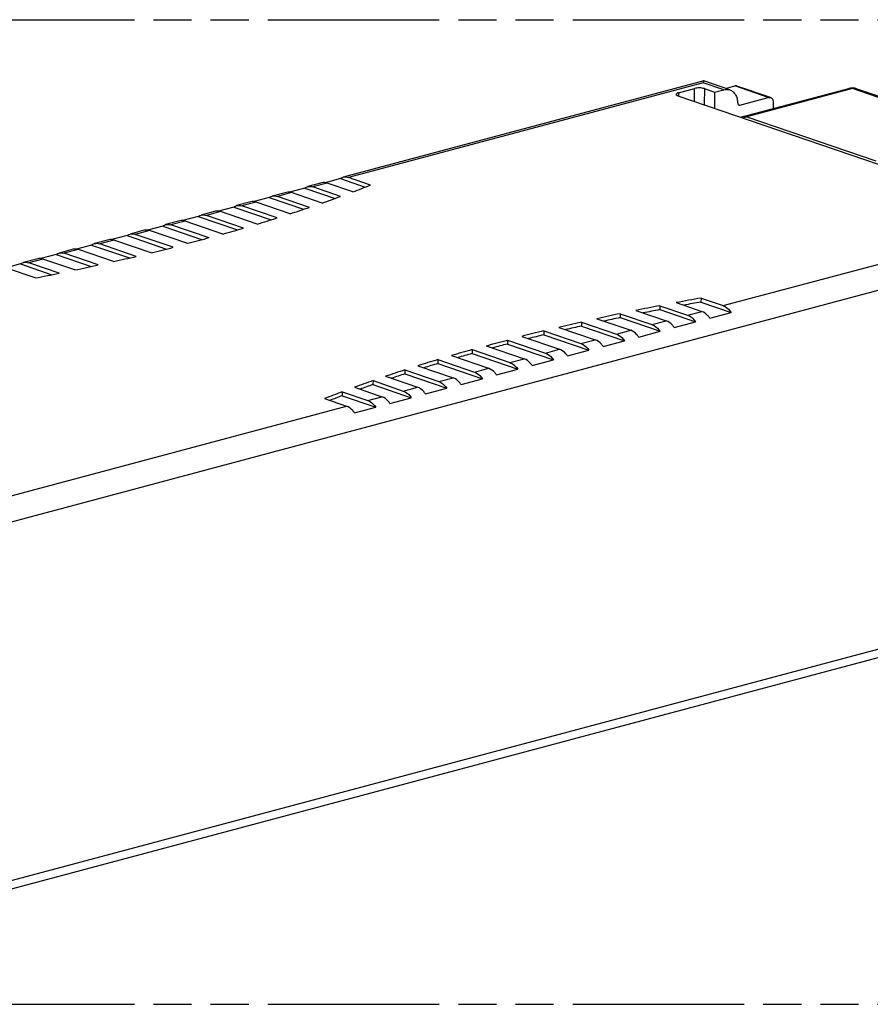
# Model space of a CAD drawing. Header units: millimetres. Extents: x 0 to 210, y 0 to 297.
# Tile 5 of 7: x 84 to 127, y 208 to 258. Entities that reach past the tile are written whole.
import ezdxf

# ---------------------------------------------------------------- set-up
doc = ezdxf.new("R2010")
doc.units = ezdxf.units.MM
doc.header["$LTSCALE"] = 19.36
doc.linetypes.add('PHANTOM', pattern=[0.8, 0.45, -0.05, 0.1, -0.05, 0.1, -0.05])
doc.layers.get('0').update_dxf_attribs({"linetype": 'CONTINUOUS'})
doc.layers.add('DEFAULT_3', color=7, linetype='PHANTOM')

msp = doc.modelspace()

# ---------------------------------------------------------------- linework, layer by layer
at = {"color": 7, "linetype": 'Continuous'}
for p, q in [((118.73318, 254.56993), (100.425, 249.68296)), ((118.73483, 254.56995), (118.73346, 254.57001)), ((120.05724, 254.1173), (118.73461, 254.56988)), ((117.44865, 253.9703), (118.27368, 254.19053)), ((118.76817, 254.17837), (119.28962, 253.99994)), ((119.28977, 253.99989), (119.75284, 254.12349)), ((119.84561, 254.18972), (120.30948, 254.31354)), ((122.12248, 253.72815), (120.41852, 254.31121)), ((120.7386, 252.75809), (126.10135, 254.18954)), ((126.5085, 254.17552), (133.06401, 251.93233)), ((117.42748, 253.8205), (131.26411, 249.08583)), ((119.28962, 253.99994), (119.27923, 253.18686)), ((120.56348, 253.34286), (122.0144, 253.73015)), ((122.26798, 253.4713), (122.26819, 253.16637)), ((100.27721, 249.61002), (99.50295, 249.40335)), ((100.27721, 249.61002), (101.5427, 249.177)), ((101.81709, 249.28406), (100.68968, 249.66985)), ((98.47244, 249.12828), (97.69818, 248.92161)), ((98.47244, 249.12828), (100.0065, 248.60335)), ((99.34214, 249.39392), (98.62023, 249.20122)), ((100.29182, 248.70668), (98.88491, 249.1881)), ((100.90911, 248.93518), (99.60682, 249.3808)), ((96.66767, 248.64654), (95.89341, 248.43986)), ((96.66767, 248.64654), (98.41107, 248.04998)), ((97.53737, 248.91217), (96.81546, 248.71947)), ((98.70715, 248.14962), (97.08014, 248.70636)), ((99.34809, 248.37003), (97.80205, 248.89905)), ((94.8629, 248.16479), (94.08864, 247.95812)), ((94.8629, 248.16479), (96.75719, 247.5166)), ((95.7326, 248.43043), (95.01069, 248.23773)), ((97.06391, 247.6126), (95.27537, 248.22461)), ((97.72819, 247.82502), (95.99728, 248.41731)), ((93.05814, 247.68305), (92.28387, 247.47637)), ((93.05814, 247.68305), (95.04542, 247.00303)), ((93.92783, 247.94868), (93.20593, 247.75599)), ((95.36269, 247.09543), (93.4706, 247.74287)), ((96.0501, 247.29993), (94.19251, 247.93557)), ((91.25336, 247.2013), (90.4791, 246.99463)), ((91.25336, 247.2013), (93.27591, 246.50922)), ((92.12306, 247.46694), (91.40116, 247.27424)), ((93.60584, 246.59729), (91.66583, 247.26112)), ((94.31429, 246.79459), (92.38774, 247.45382)), ((88.51352, 246.50345), (87.79162, 246.31075)), ((89.4486, 246.71956), (88.67433, 246.51288)), ((89.4486, 246.71956), (91.44934, 246.03494)), ((90.31829, 246.9852), (89.59639, 246.7925)), ((91.78762, 246.12014), (89.86106, 246.77938)), ((92.52188, 246.30861), (90.58297, 246.97208)), ((86.70875, 246.02171), (85.98685, 245.82901)), ((87.64383, 246.23781), (86.86956, 246.03114)), ((88.76197, 245.39658), (86.97343, 246.00859)), ((87.64383, 246.23781), (89.56509, 245.58039)), ((89.91389, 245.662), (88.05629, 246.29764)), ((90.67029, 245.84289), (88.7782, 246.49033)), ((84.90398, 245.53996), (84.18208, 245.34726)), ((85.83906, 245.75607), (85.06479, 245.5494)), ((86.79567, 244.97011), (85.16866, 245.52684)), ((85.83906, 245.75607), (87.62303, 245.14562)), ((87.98243, 245.2236), (86.25152, 245.81589)), ((84.03429, 245.27433), (83.26002, 245.06765)), ((84.7708, 244.56368), (83.36389, 245.0451)), ((84.03429, 245.27433), (85.62269, 244.7308)), ((85.99279, 244.80512), (84.44675, 245.33415)), ((118.59772, 243.542), (118.59516, 243.34192)), ((118.59772, 243.542), (119.71723, 243.15893)), ((116.51346, 243.1559), (116.5109, 242.95581)), ((116.51346, 243.1559), (117.91246, 242.67718)), ((117.33998, 243.3128), (118.63437, 242.86988)), ((118.59516, 243.34192), (120.12459, 242.81858)), ((114.48858, 242.74947), (114.48603, 242.54938)), ((114.48603, 242.54938), (116.51505, 241.85509)), ((114.48858, 242.74947), (116.10769, 242.19544)), ((115.29146, 242.91446), (116.8296, 242.38813)), ((116.5109, 242.95581), (118.31982, 242.33683)), ((119.04172, 242.52953), (120.12459, 242.81858)), ((111.37037, 242.05758), (113.22006, 241.42465)), ((112.52229, 242.323), (112.51973, 242.12291)), ((112.51973, 242.12291), (114.71028, 241.37334)), ((112.52229, 242.323), (114.30292, 241.71369)), ((113.30182, 242.49598), (115.02483, 241.90639)), ((117.23695, 242.04779), (118.31982, 242.33683)), ((109.49664, 241.59944), (111.41529, 240.9429)), ((110.61396, 241.87669), (110.61141, 241.6766)), ((110.61141, 241.6766), (112.90551, 240.8916)), ((110.61396, 241.87669), (112.49815, 241.23195)), ((115.43218, 241.56604), (116.51505, 241.85509)), ((107.67841, 241.12229), (109.61052, 240.46116)), ((108.76237, 241.41097), (108.76069, 241.21058)), ((108.76069, 241.21058), (111.10074, 240.40985)), ((108.76237, 241.41097), (110.69338, 240.7502)), ((113.62741, 241.0843), (114.71028, 241.37334)), ((105.92156, 240.62415), (107.80575, 239.97941)), ((106.96996, 240.92499), (106.9674, 240.72491)), ((106.9674, 240.72491), (109.29597, 239.92811)), ((106.96996, 240.92499), (108.88861, 240.26846)), ((111.82264, 240.60255), (112.90551, 240.8916)), ((104.22034, 240.10697), (106.00098, 239.49767)), ((105.23415, 240.41965), (105.23159, 240.21957)), ((105.23159, 240.21957), (107.4912, 239.44637)), ((105.23415, 240.41965), (107.08384, 239.78672)), ((110.01787, 240.12081), (111.10074, 240.40985)), ((102.5771, 239.56996), (104.19621, 239.01592)), ((103.55606, 239.89456), (103.55351, 239.69447)), ((103.55351, 239.69447), (105.68643, 238.96462)), ((103.55606, 239.89456), (105.27907, 239.30497)), ((108.2131, 239.63906), (109.29597, 239.92811)), ((100.99243, 239.0129), (102.39144, 238.53418)), ((101.93617, 239.34955), (101.93361, 239.14947)), ((101.93361, 239.14947), (103.88166, 238.48288)), ((101.93617, 239.34955), (103.47431, 238.82323)), ((106.40833, 239.15732), (107.4912, 239.44637)), ((100.37514, 238.7844), (100.37259, 238.58432)), ((100.37259, 238.58432), (102.07689, 238.00113)), ((100.37514, 238.7844), (101.66954, 238.34148)), ((104.60356, 238.67558), (105.68643, 238.96462)), ((99.46716, 238.43552), (100.58667, 238.05244)), ((100.99402, 237.71209), (102.07689, 238.00113)), ((102.79879, 238.19383), (103.88166, 238.48288)), ((143.27777, 229.46544), (77.27476, 211.84737))]:
    msp.add_line(p, q, dxfattribs=at)
at = {"color": 9, "linetype": 'Continuous'}
for p, q in [((118.71058, 254.48013), (100.68968, 249.66985)), ((118.26529, 253.53382), (118.27368, 254.19053)), ((119.75251, 254.12361), (118.71058, 254.48013)), ((118.76817, 254.17837), (118.75777, 253.3653)), ((122.01389, 253.73032), (120.30948, 254.31354)), ((126.2904, 254.18017), (120.92766, 252.74871)), ((132.84591, 251.93698), (126.2904, 254.18017)), ((117.44865, 253.9703), (117.44673, 253.82026)), ((120.48576, 253.36945), (120.56299, 253.34303)), ((120.92766, 252.74871), (127.48317, 250.50552)), ((99.60682, 249.3808), (98.88491, 249.1881)), ((97.80205, 248.89905), (97.08014, 248.70636)), ((95.99728, 248.41731), (95.27537, 248.22461)), ((94.19251, 247.93557), (93.4706, 247.74287)), ((119.71723, 243.15893), (137.73814, 247.96922)), ((139.12296, 247.00469), (82.68601, 231.94007)), ((92.38774, 247.45382), (91.66583, 247.26112)), ((90.58297, 246.97208), (89.86106, 246.77938)), ((86.97343, 246.00859), (86.25152, 245.81589)), ((88.7782, 246.49033), (88.05629, 246.29764)), ((85.16866, 245.52684), (84.44675, 245.33415)), ((117.91246, 242.67718), (118.63437, 242.86988)), ((116.10769, 242.19544), (116.8296, 242.38813)), ((114.30292, 241.71369), (115.02483, 241.90639)), ((112.49815, 241.23195), (113.22006, 241.42465)), ((110.69338, 240.7502), (111.41529, 240.9429)), ((108.88861, 240.26846), (109.61052, 240.46116)), ((107.08384, 239.78672), (107.80575, 239.97941)), ((103.47431, 238.82323), (104.19621, 239.01592)), ((105.27907, 239.30497), (106.00098, 239.49767)), ((101.66954, 238.34148), (102.39144, 238.53418)), ((82.7694, 233.2965), (100.58667, 238.05244)), ((77.56756, 212.36172), (143.57057, 229.9798))]:
    msp.add_line(p, q, dxfattribs=at)
msp.add_arc((126.17707, 253.90585), 0.29362, 102.807031, 104.945369, dxfattribs=at)
at = {"color": 7, "linetype": 'Continuous'}
for centre, radius, start, end in [((126.28191, 253.51352), 0.6997, 71.104929, 104.938677), ((120.91953, 252.08062), 0.70121, 104.952944, 113.774535), ((78.10524, 309.63849), 64.84527, 290.5892408, 291.4487089), ((75.61456, 316.3925), 72.04399, 289.2342413, 290.0311122), ((73.17836, 323.50309), 79.56045, 287.972966, 288.7157173), ((70.80955, 330.93793), 87.36362, 286.7929391, 287.4887314), ((68.51998, 338.66193), 95.41989, 285.6835637, 286.3384911), ((64.22101, 354.82374), 112.1445, 283.6417326, 284.2299022), ((62.23031, 363.17812), 120.73285, 282.6946459, 283.2556348), ((60.3563, 371.65483), 129.41429, 281.7885375, 282.32581), ((58.60581, 380.20552), 138.14237, 280.9181184, 281.4347499), ((144.2996, 98.94049), 146.86792, 100.0786569, 100.5774063), ((142.67844, 107.51406), 138.14237, 100.9181184, 101.4347499), ((144.30655, 98.68206), 146.92703, 100.0783253, 100.4257975), ((140.92795, 116.06475), 129.41429, 101.7885375, 102.32581), ((140.93664, 115.8063), 129.47372, 101.7881324, 102.1624283), ((142.68628, 107.25545), 138.20181, 100.9177522, 101.2776744), ((139.05394, 124.54146), 120.73285, 102.6946459, 103.2556348), ((139.06345, 124.2835), 120.79196, 102.6941964, 103.0850106), ((137.06325, 132.89584), 112.1445, 103.6417326, 104.2299022), ((137.07353, 132.63869), 112.20298, 103.6412323, 104.0509802), ((134.97463, 140.82665), 103.75021, 104.6352104, 105.0666396), ((132.76427, 149.05765), 95.41989, 105.6835637, 106.3384911), ((132.77595, 148.803), 95.47627, 105.6829372, 106.1391957), ((130.4747, 156.78165), 87.36362, 106.7929391, 107.4887314), ((130.48698, 156.52867), 87.41854, 106.7922337, 107.2769669), ((128.10589, 164.21649), 79.56045, 107.972966, 108.7157173), ((128.1187, 163.96543), 79.61367, 107.9721679, 108.4896251), ((125.66969, 171.32708), 72.04399, 109.2342413, 110.0311122), ((125.68295, 171.07818), 72.09529, 109.2333337, 109.7885076), ((123.17901, 178.08109), 64.84527, 110.5892408, 111.4487089), ((123.19264, 177.83457), 64.89442, 110.5882032, 111.1870049)]:
    msp.add_arc(centre, radius, start, end, dxfattribs=at)
for points, knots in [([(118.73319, 254.56995), (118.73037, 254.5692), (118.72613, 254.55931), (118.72119, 254.54274), (118.71568, 254.51433), (118.71235, 254.49267), (118.71058, 254.48013)], [0, 0, 0, 0, 0.09363575, 0.29095394, 0.59399599, 1, 1, 1, 1]), ([(118.76817, 254.17837), (118.73247, 254.19058), (118.65165, 254.20773), (118.52475, 254.21802), (118.39572, 254.21383), (118.31182, 254.20071), (118.27368, 254.19053)], [0, 0, 0, 0, 0.22646661, 0.49287073, 0.76302803, 1, 1, 1, 1]), ([(119.75284, 254.12349), (119.80369, 254.13707), (119.90724, 254.15101), (120.01058, 254.13326), (120.05818, 254.11698)], [0, 0, 0, 0, 0.5112884, 1, 1, 1, 1]), ([(120.05818, 254.11698), (120.11636, 254.09707), (120.22935, 254.0314), (120.35686, 253.8738), (120.43853, 253.67038), (120.45931, 253.51929), (120.46215, 253.44044)], [0, 0, 0, 0, 0.2210903, 0.45697045, 0.71628401, 1, 1, 1, 1]), ([(120.41852, 254.31121), (120.41005, 254.31411), (120.37444, 254.3233), (120.33627, 254.32069), (120.30949, 254.31355)], [0, 0, 0, 0, 0.24422885, 1, 1, 1, 1]), ([(117.33535, 253.8938), (117.33515, 253.8786), (117.35526, 253.8545), (117.39, 253.83488), (117.41405, 253.8251), (117.42748, 253.8205)], [0, 0, 0, 0, 0.37220327, 0.65228978, 1, 1, 1, 1]), ([(117.44865, 253.9703), (117.43246, 253.96598), (117.40334, 253.95645), (117.3617, 253.93696), (117.33559, 253.91101), (117.33535, 253.8938)], [0, 0, 0, 0, 0.35340255, 0.6368258, 1, 1, 1, 1]), ([(122.0144, 253.73015), (122.02363, 253.73262), (122.05957, 253.7398), (122.09779, 253.7366), (122.12343, 253.72782)], [0, 0, 0, 0, 0.26057477, 1, 1, 1, 1]), ([(122.12343, 253.72782), (122.14509, 253.72041), (122.18714, 253.69546), (122.2336, 253.63538), (122.26203, 253.55808), (122.26795, 253.501), (122.26798, 253.4713)], [0, 0, 0, 0, 0.21961724, 0.45503872, 0.7151636, 1, 1, 1, 1]), ([(120.46215, 253.44044), (120.46293, 253.41904), (120.47128, 253.3788), (120.50295, 253.34958), (120.51985, 253.34379)], [0, 0, 0, 0, 0.54516366, 1, 1, 1, 1]), ([(120.51985, 253.34379), (120.53012, 253.34028), (120.54541, 253.33901), (120.55979, 253.34188), (120.56348, 253.34286)], [0, 0, 0, 0, 0.7398073, 1, 1, 1, 1]), ([(100.27721, 249.61002), (100.28843, 249.61851), (100.33386, 249.64976), (100.38533, 249.67237), (100.425, 249.68297)], [0, 0, 0, 0, 0.25508118, 1, 1, 1, 1]), ([(100.425, 249.68297), (100.46702, 249.69419), (100.55759, 249.7032), (100.64632, 249.68468), (100.68968, 249.66985)], [0, 0, 0, 0, 0.48689836, 1, 1, 1, 1]), ([(98.47244, 249.12828), (98.48366, 249.13676), (98.52909, 249.16802), (98.58056, 249.19063), (98.62023, 249.20122)], [0, 0, 0, 0, 0.25508118, 1, 1, 1, 1]), ([(98.62023, 249.20122), (98.66225, 249.21244), (98.75282, 249.22145), (98.84155, 249.20294), (98.88491, 249.1881)], [0, 0, 0, 0, 0.48689836, 1, 1, 1, 1]), ([(99.60682, 249.3808), (99.56346, 249.39564), (99.47473, 249.41415), (99.38416, 249.40514), (99.34214, 249.39392)], [0, 0, 0, 0, 0.51310164, 1, 1, 1, 1]), ([(96.66767, 248.64654), (96.67889, 248.65502), (96.72433, 248.68628), (96.77579, 248.70888), (96.81546, 248.71948)], [0, 0, 0, 0, 0.25508118, 1, 1, 1, 1]), ([(96.81546, 248.71948), (96.85748, 248.7307), (96.94805, 248.73971), (97.03678, 248.72119), (97.08014, 248.70636)], [0, 0, 0, 0, 0.48689836, 1, 1, 1, 1]), ([(97.80205, 248.89905), (97.75869, 248.91389), (97.66996, 248.93241), (97.57939, 248.9234), (97.53737, 248.91217)], [0, 0, 0, 0, 0.51310164, 1, 1, 1, 1]), ([(94.8629, 248.16479), (94.87412, 248.17328), (94.91956, 248.20453), (94.97102, 248.22714), (95.01069, 248.23773)], [0, 0, 0, 0, 0.25508118, 1, 1, 1, 1]), ([(95.01069, 248.23773), (95.05271, 248.24895), (95.14328, 248.25796), (95.23201, 248.23945), (95.27537, 248.22461)], [0, 0, 0, 0, 0.48689836, 1, 1, 1, 1]), ([(95.99728, 248.41731), (95.95392, 248.43215), (95.86519, 248.45066), (95.77462, 248.44165), (95.7326, 248.43043)], [0, 0, 0, 0, 0.51310164, 1, 1, 1, 1]), ([(93.05814, 247.68305), (93.06935, 247.69153), (93.11479, 247.72279), (93.16625, 247.74539), (93.20592, 247.75599)], [0, 0, 0, 0, 0.25508118, 1, 1, 1, 1]), ([(93.20592, 247.75599), (93.24794, 247.76721), (93.33851, 247.77622), (93.42724, 247.75771), (93.4706, 247.74287)], [0, 0, 0, 0, 0.48689836, 1, 1, 1, 1]), ([(94.19251, 247.93557), (94.14915, 247.9504), (94.06042, 247.96892), (93.96985, 247.95991), (93.92783, 247.94869)], [0, 0, 0, 0, 0.51310164, 1, 1, 1, 1]), ([(90.58297, 246.97208), (90.53961, 246.98692), (90.45088, 247.00543), (90.36031, 246.99642), (90.31829, 246.9852)], [0, 0, 0, 0, 0.51310164, 1, 1, 1, 1]), ([(91.25337, 247.2013), (91.26458, 247.20979), (91.31002, 247.24104), (91.36148, 247.26365), (91.40115, 247.27424)], [0, 0, 0, 0, 0.25508118, 1, 1, 1, 1]), ([(91.40115, 247.27424), (91.44317, 247.28546), (91.53374, 247.29448), (91.62247, 247.27596), (91.66583, 247.26112)], [0, 0, 0, 0, 0.48689836, 1, 1, 1, 1]), ([(92.38774, 247.45382), (92.34438, 247.46866), (92.25565, 247.48717), (92.16508, 247.47816), (92.12306, 247.46694)], [0, 0, 0, 0, 0.51310164, 1, 1, 1, 1]), ([(88.7782, 246.49033), (88.73484, 246.50517), (88.64611, 246.52368), (88.55554, 246.51467), (88.51352, 246.50345)], [0, 0, 0, 0, 0.51310164, 1, 1, 1, 1]), ([(89.4486, 246.71956), (89.45981, 246.72804), (89.50525, 246.7593), (89.55671, 246.78191), (89.59638, 246.7925)], [0, 0, 0, 0, 0.25508118, 1, 1, 1, 1]), ([(89.59638, 246.7925), (89.6384, 246.80372), (89.72897, 246.81273), (89.8177, 246.79422), (89.86106, 246.77938)], [0, 0, 0, 0, 0.48689836, 1, 1, 1, 1]), ([(93.60584, 246.59729), (93.42555, 246.5481), (93.06398, 246.45405), (92.70363, 246.35542), (92.52298, 246.30824)], [0, 0, 0, 0, 0.50022484, 1, 1, 1, 1]), ([(86.97343, 246.00859), (86.93007, 246.02343), (86.84134, 246.04194), (86.75077, 246.03293), (86.70875, 246.02171)], [0, 0, 0, 0, 0.51310164, 1, 1, 1, 1]), ([(87.64383, 246.23781), (87.65504, 246.2463), (87.70048, 246.27755), (87.75194, 246.30016), (87.79161, 246.31076)], [0, 0, 0, 0, 0.25508118, 1, 1, 1, 1]), ([(87.79161, 246.31076), (87.83363, 246.32198), (87.9242, 246.33099), (88.01293, 246.31247), (88.05629, 246.29764)], [0, 0, 0, 0, 0.48689836, 1, 1, 1, 1]), ([(85.16866, 245.52684), (85.1253, 245.54168), (85.03657, 245.5602), (84.946, 245.55119), (84.90398, 245.53996)], [0, 0, 0, 0, 0.51310164, 1, 1, 1, 1]), ([(85.83906, 245.75607), (85.85027, 245.76455), (85.89571, 245.79581), (85.94717, 245.81842), (85.98685, 245.82901)], [0, 0, 0, 0, 0.25508118, 1, 1, 1, 1]), ([(85.98685, 245.82901), (86.02886, 245.84023), (86.11943, 245.84924), (86.20816, 245.83073), (86.25152, 245.81589)], [0, 0, 0, 0, 0.48689836, 1, 1, 1, 1]), ([(84.03429, 245.27433), (84.0455, 245.28281), (84.09094, 245.31407), (84.1424, 245.33667), (84.18208, 245.34727)], [0, 0, 0, 0, 0.25508118, 1, 1, 1, 1]), ([(84.18208, 245.34727), (84.22409, 245.35849), (84.31466, 245.3675), (84.40339, 245.34899), (84.44675, 245.33415)], [0, 0, 0, 0, 0.48689836, 1, 1, 1, 1]), ([(119.71723, 243.15893), (119.75536, 243.14588), (119.91816, 243.06936), (120.0468, 242.93311), (120.12459, 242.81858)], [0, 0, 0, 0, 0.22542711, 1, 1, 1, 1]), ([(117.91246, 242.67718), (117.95059, 242.66414), (118.11339, 242.58761), (118.24203, 242.45136), (118.31982, 242.33683)], [0, 0, 0, 0, 0.22542711, 1, 1, 1, 1]), ([(119.04172, 242.52953), (119.01394, 242.57044), (118.90548, 242.71146), (118.75648, 242.8281), (118.63437, 242.86988)], [0, 0, 0, 0, 0.277018, 1, 1, 1, 1]), ([(116.10769, 242.19544), (116.14582, 242.18239), (116.30862, 242.10587), (116.43726, 241.96962), (116.51505, 241.85509)], [0, 0, 0, 0, 0.22542711, 1, 1, 1, 1]), ([(117.23695, 242.04779), (117.20917, 242.08869), (117.10071, 242.22972), (116.95171, 242.34635), (116.8296, 242.38813)], [0, 0, 0, 0, 0.277018, 1, 1, 1, 1]), ([(114.30292, 241.71369), (114.34105, 241.70065), (114.50385, 241.62413), (114.63249, 241.48787), (114.71028, 241.37334)], [0, 0, 0, 0, 0.22542711, 1, 1, 1, 1]), ([(115.43218, 241.56604), (115.4044, 241.60695), (115.29594, 241.74797), (115.14694, 241.86461), (115.02483, 241.90639)], [0, 0, 0, 0, 0.277018, 1, 1, 1, 1]), ([(107.67841, 241.12229), (107.85871, 241.17148), (108.22027, 241.26553), (108.58062, 241.36416), (108.76128, 241.41134)], [0, 0, 0, 0, 0.50022484, 1, 1, 1, 1]), ([(112.49815, 241.23195), (112.53628, 241.2189), (112.69908, 241.14238), (112.82772, 241.00613), (112.90551, 240.8916)], [0, 0, 0, 0, 0.22542711, 1, 1, 1, 1]), ([(113.62741, 241.0843), (113.59963, 241.1252), (113.49117, 241.26623), (113.34217, 241.38286), (113.22006, 241.42465)], [0, 0, 0, 0, 0.277018, 1, 1, 1, 1]), ([(110.69338, 240.7502), (110.73151, 240.73716), (110.89431, 240.66064), (111.02295, 240.52439), (111.10074, 240.40985)], [0, 0, 0, 0, 0.22542711, 1, 1, 1, 1]), ([(111.82264, 240.60255), (111.79486, 240.64346), (111.6864, 240.78449), (111.5374, 240.90112), (111.41529, 240.9429)], [0, 0, 0, 0, 0.277018, 1, 1, 1, 1]), ([(108.88861, 240.26846), (108.92674, 240.25541), (109.08954, 240.17889), (109.21818, 240.04264), (109.29597, 239.92811)], [0, 0, 0, 0, 0.22542711, 1, 1, 1, 1]), ([(110.01787, 240.12081), (109.99009, 240.16172), (109.88163, 240.30274), (109.73263, 240.41938), (109.61052, 240.46116)], [0, 0, 0, 0, 0.277018, 1, 1, 1, 1]), ([(107.08384, 239.78672), (107.12197, 239.77367), (107.28477, 239.69715), (107.41341, 239.5609), (107.4912, 239.44637)], [0, 0, 0, 0, 0.22542711, 1, 1, 1, 1]), ([(108.2131, 239.63906), (108.18532, 239.67997), (108.07686, 239.821), (107.92786, 239.93763), (107.80575, 239.97941)], [0, 0, 0, 0, 0.277018, 1, 1, 1, 1]), ([(104.60356, 238.67558), (104.57578, 238.71648), (104.46732, 238.85751), (104.31832, 238.97414), (104.19621, 239.01592)], [0, 0, 0, 0, 0.277018, 1, 1, 1, 1]), ([(105.27907, 239.30497), (105.3172, 239.29193), (105.48, 239.2154), (105.60864, 239.07915), (105.68643, 238.96462)], [0, 0, 0, 0, 0.22542711, 1, 1, 1, 1]), ([(106.40833, 239.15732), (106.38055, 239.19823), (106.27209, 239.33925), (106.12309, 239.45589), (106.00098, 239.49767)], [0, 0, 0, 0, 0.277018, 1, 1, 1, 1]), ([(102.79879, 238.19383), (102.77101, 238.23474), (102.66255, 238.37576), (102.51355, 238.4924), (102.39144, 238.53418)], [0, 0, 0, 0, 0.277018, 1, 1, 1, 1]), ([(103.47431, 238.82323), (103.51243, 238.81018), (103.67523, 238.73366), (103.80387, 238.59741), (103.88166, 238.48288)], [0, 0, 0, 0, 0.22542711, 1, 1, 1, 1]), ([(100.99402, 237.71209), (100.96624, 237.75299), (100.85778, 237.89402), (100.70878, 238.01065), (100.58667, 238.05244)], [0, 0, 0, 0, 0.277018, 1, 1, 1, 1]), ([(101.66954, 238.34148), (101.70766, 238.32844), (101.87046, 238.25192), (101.9991, 238.11567), (102.07689, 238.00113)], [0, 0, 0, 0, 0.22542711, 1, 1, 1, 1])]:
    msp.add_open_spline(points, degree=3, knots=knots, dxfattribs=at)
at = {"color": 9, "linetype": 'Continuous'}
for points, knots in [([(126.2904, 254.18017), (126.27553, 254.18526), (126.21769, 254.20134), (126.1552, 254.20199), (126.11198, 254.19217)], [0, 0, 0, 0, 0.26178452, 1, 1, 1, 1]), ([(126.5085, 254.17552), (126.4745, 254.18715), (126.40068, 254.19983), (126.32672, 254.18987), (126.2904, 254.18017)], [0, 0, 0, 0, 0.48874877, 1, 1, 1, 1]), ([(120.7386, 252.75808), (120.76863, 252.7661), (120.83332, 252.77252), (120.89669, 252.75931), (120.92766, 252.74871)], [0, 0, 0, 0, 0.48705044, 1, 1, 1, 1]), ([(120.92766, 252.74871), (120.91443, 252.74519), (120.85999, 252.72789), (120.8088, 252.70097), (120.77275, 252.67683)], [0, 0, 0, 0, 0.23982844, 1, 1, 1, 1])]:
    msp.add_open_spline(points, degree=3, knots=knots, dxfattribs=at)
at = {"layer": 'DEFAULT_3', "color": 91, "linetype": 'PHANTOM', "true_color": 0x80ff80}
for p, q in [((50.12864, 257.68), (150.12864, 257.68)), ((50.12864, 207.68), (150.12864, 207.68))]:
    msp.add_line(p, q, dxfattribs=at)

doc.saveas('drawing.dxf')
